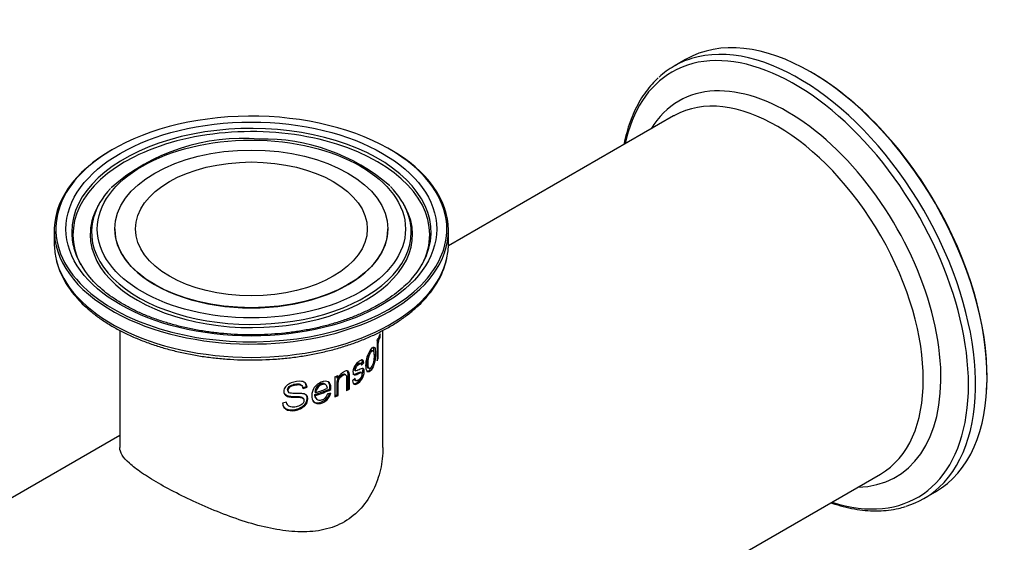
# Paper-space layout 'Invenitec-A4' of a CAD drawing. Header units: millimetres. Extents: x 0 to 296, y -84 to 207.
# Tile 5 of 6: x 239 to 290, y 101 to 127. Entities that reach past the tile are written whole.
import ezdxf

# ---------------------------------------------------------------- set-up
doc = ezdxf.new("R2010")
doc.units = ezdxf.units.MM
doc.layers.add('Default', color=7, linetype='Continuous')
doc.layers.add('FTP-15T-20T', color=7, linetype='Continuous')

# ---------------------------------------------------------------- blocks, each defined once
blk = doc.blocks.new('SE2')
at = {"layer": 'FTP-15T-20T', "color": 7, "linetype": 'Continuous'}
for p, q in [((273.419, 125.324), (272.828, 124.983)), ((272.807, 122.431), (261.265, 115.767)), ((243.351, 117.895), (243.29, 117.782)), ((259.044, 117.782), (258.983, 117.895)), ((241.067, 116.569), (241.067, 115.886)), ((244.167, 116.64), (244.167, 116.634)), ((258.167, 116.634), (258.167, 116.64)), ((261.267, 115.886), (261.267, 116.569)), ((244.427, 111.437), (244.427, 105.427)), ((257.66, 110.859), (257.66, 111.016)), ((257.681, 111.066), (257.76, 111.056)), ((257.76, 111.056), (257.775, 111.259)), ((257.907, 105.427), (257.907, 111.437)), ((257.607, 110.91), (257.607, 109.878)), ((257.607, 110.868), (257.66, 110.859)), ((257.394, 110.389), (257.319, 110.407)), ((257.607, 110.006), (257.666, 109.997)), ((256.778, 109.733), (256.71, 109.759)), ((256.787, 109.716), (256.862, 109.801)), ((256.819, 109.651), (256.931, 109.777)), ((256.862, 109.801), (256.931, 109.777)), ((257.144, 109.51), (257.216, 109.49)), ((255.452, 109.055), (255.452, 108.024)), ((255.546, 109.015), (255.546, 109.101)), ((255.546, 109.015), (255.598, 108.98)), ((255.598, 108.98), (255.598, 109.127)), ((255.995, 109.159), (255.936, 109.192)), ((256.465, 109.397), (256.529, 109.369)), ((256.813, 109.271), (256.745, 109.297)), ((253.777, 108.573), (253.745, 108.617)), ((253.786, 108.5), (253.986, 108.565)), ((253.817, 108.457), (254.02, 108.523)), ((253.986, 108.565), (254.02, 108.523)), ((255, 108.633), (254.953, 108.672)), ((256.484, 108.969), (256.35, 108.848)), ((256.477, 108.885), (256.541, 108.857)), ((253.036, 108.337), (253.059, 108.293)), ((254.417, 108.143), (254.456, 108.103)), ((254.428, 108.288), (254.467, 108.248)), ((255.196, 108.437), (255.244, 108.401)), ((255.562, 108.138), (255.615, 108.103)), ((256.131, 108.464), (256.19, 108.433)), ((252.975, 107.752), (252.766, 107.706)), ((252.986, 107.686), (253.008, 107.642)), ((253.839, 107.932), (253.806, 107.976)), ((254.49, 107.938), (254.53, 107.898)), ((244.427, 106.046), (221.468, 92.79)), ((232.066, 74.429), (283.407, 104.071)), ((285.628, 102.813), (286.219, 103.154))]:
    blk.add_line(p, q, dxfattribs=at)
for centre, radius, start, end in [((250.734, 111.016), 10.266, 85.3269, 131.1642), ((251.769, 111.277), 9.973, 49.3855, 91.1388), ((252.983, 115.669), 7.769, 285.5198, 286.8902)]:
    blk.add_arc(centre, radius, start, end, dxfattribs=at)
for centre, major_axis, start_param, end_param in [((279.819, 114.239), (-6.4, 11.085), 3.141593, 6.283185), ((279.015, 113.775), (-6.295, 10.903), 2.57173, 6.283185), ((279.228, 113.898), (-6.4, 11.085), 3.273326, 6.152392), ((279.228, 113.898), (-6.4, 11.085), 6.152392, 6.283185), ((279.015, 113.775), (-6.295, 10.903), 0, 0.569863), ((279.228, 113.898), (-6.4, 11.085), 0, 0.128617), ((278.639, 113.558), (-5.563, 9.636), 2.832765, 6.283185), ((279.875, 114.272), (-6.36, 11.016), 3.857249, 5.483622), ((278.107, 113.251), (-5.3, 9.18), 3.141593, 6.275544), ((278.639, 113.558), (-5.563, 9.636), 0, 0.308828), ((251.167, 116.475), (-9.207, 0), 2.985409, 6.283185), ((251.167, 116.634), (10.02, 0), 0.691774, 2.373896), ((278.107, 113.251), (-5.3, 9.18), 6.275544, 6.283185), ((251.167, 116.35), (9.142, 0), 0, 3.435203), ((251.167, 116.634), (10.02, 0), 2.373896, 3.644473), ((251.167, 116.569), (10.1, 0), 2.352226, 3.997255), ((251.167, 116.569), (10.1, 0), 0, 0.789366), ((251.167, 116.634), (10.02, 0), 0, 0.691774), ((251.167, 116.475), (8.193, 0), 2.649582, 2.983174), ((251.167, 116.475), (8.193, 0), 0.192366, 0.516332), ((251.167, 116.35), (-8.258, 0), 0, 3.437156), ((251.167, 116.35), (-8.258, 0), 5.990092, 6.283185), ((251.167, 116.35), (-8.258, 0), -0.304849, -0.293094), ((251.167, 116.35), (-8.258, 0), 3.437156, 3.446441), ((251.167, 116.475), (8.193, 0), 2.983174, 6.283185), ((251.167, 116.475), (8.193, 0), 0, 0.192366), ((251.167, 116.634), (-7, 0), 0, 3.141593), ((251.167, 116.569), (10.1, 0), 5.489031, 6.283185), ((251.167, 116.634), (10.02, 0), 5.832728, 6.283185), ((251.167, 116.475), (-9.207, 0), 0, 0.154095), ((251.167, 116.35), (9.142, 0), 5.989575, 6.283185), ((251.167, 115.886), (-10.1, 0), 0, 0.125602), ((251.167, 116.475), (-9.207, 0), 0.154095, 0.470582), ((251.167, 116.475), (-9.207, 0), 2.666129, 2.985409), ((251.167, 115.886), (-10.1, 0), 3.016512, 3.141593), ((251.167, 115.886), (-10.1, 0), 0.125602, 3.016512), ((251.167, 116.634), (10.02, 0), 3.644473, 5.832728), ((251.167, 116.569), (10.1, 0), 3.997255, 5.489031), ((251.167, 112.059), (6.74, 0), -0.299648, -0.271292), ((251.167, 111.027), (6.74, 0), -0.299648, -0.268026), ((251.167, 112.059), (6.74, 0), -0.88172, -0.853364), ((251.167, 111.499), (6.66, 0), -1.060964, -0.921074), ((251.167, 111.499), (6.74, 0), -1.060964, -0.921074), ((251.167, 111.641), (6.74, 0), -1.059074, -0.954414), ((251.167, 111.027), (6.66, 0), -0.871784, -0.850098), ((251.167, 111.027), (6.74, 0), -0.88172, -0.850098), ((251.167, 111.027), (6.66, 0), -0.748595, -0.7298), ((251.167, 111.027), (6.74, 0), -0.761421, -0.7298), ((279.228, 113.898), (-6.4, 11.085), 3.00966, 3.273326)]:
    blk.add_ellipse(centre, major_axis=major_axis, ratio=0.57735, start_param=start_param, end_param=end_param, dxfattribs=at)
for centre, major_axis in [((251.167, 116.634), (9.501, 0)), ((251.167, 116.634), (-7.899, 0)), ((251.167, 116.64), (-7, 0)), ((251.167, 116.64), (5.94, 0))]:
    blk.add_ellipse(centre, major_axis=major_axis, ratio=0.57735, dxfattribs=at)
for points, knots in [([(272.023, 124.388), (271.903, 124.274), (271.692, 124.069), (271.376, 123.677), (271.091, 123.245), (270.838, 122.772), (270.62, 122.262), (270.437, 121.717), (270.326, 121.279), (270.274, 121.024), (270.263, 120.967)], [0, 0, 0, 0, 0.0201333, 0.0421191, 0.064187, 0.0863462, 0.1085942, 0.1309194, 0.1533057, 0.159637, 0.159637, 0.159637, 0.159637]), ([(241.158, 115.111), (241.171, 115.043), (241.209, 114.85), (241.333, 114.497), (241.524, 114.082), (241.769, 113.673), (242.062, 113.277), (242.404, 112.894), (242.793, 112.526), (243.226, 112.177), (243.701, 111.847), (244.215, 111.539), (244.765, 111.255), (245.348, 110.995), (245.962, 110.76), (246.602, 110.553), (247.266, 110.373), (247.95, 110.222), (248.65, 110.101), (249.363, 110.01), (250.086, 109.949), (250.814, 109.918), (251.544, 109.919), (252.272, 109.95), (252.994, 110.012), (253.707, 110.105), (254.406, 110.227), (255.09, 110.379), (255.753, 110.559), (256.392, 110.767), (257.005, 111.002), (257.587, 111.263), (258.137, 111.549), (258.65, 111.859), (259.125, 112.19), (259.558, 112.542), (259.947, 112.912), (260.29, 113.3), (260.584, 113.701), (260.828, 114.116), (261.016, 114.537), (261.134, 114.881), (261.168, 115.062), (261.177, 115.114)], [0, 0, 0, 0, 0.010574, 0.035105, 0.059747, 0.084526, 0.109447, 0.134493, 0.159638, 0.184851, 0.210106, 0.235382, 0.260662, 0.285936, 0.311199, 0.336449, 0.361685, 0.38691, 0.412124, 0.43733, 0.462529, 0.487724, 0.512918, 0.538112, 0.56331, 0.588512, 0.613722, 0.638942, 0.664174, 0.689421, 0.714684, 0.739965, 0.765264, 0.790578, 0.815904, 0.841229, 0.866538, 0.891806, 0.917007, 0.942105, 0.967073, 0.99189, 1, 1, 1, 1]), ([(259.371, 114.075), (259.354, 114.053), (259.247, 113.925), (258.986, 113.675), (258.607, 113.353), (258.179, 113.045), (257.712, 112.757), (257.207, 112.488), (256.668, 112.241), (256.097, 112.017), (255.497, 111.819), (254.871, 111.646), (254.225, 111.5), (253.56, 111.383), (252.881, 111.294), (252.193, 111.235), (251.498, 111.206), (250.801, 111.207), (250.106, 111.237), (249.418, 111.298), (248.74, 111.388), (248.076, 111.507), (247.43, 111.654), (246.806, 111.828), (246.207, 112.028), (245.637, 112.253), (245.099, 112.501), (244.597, 112.771), (244.133, 113.06), (243.708, 113.368), (243.333, 113.689), (243.071, 113.941), (242.964, 114.072), (242.943, 114.097)], [0, 0, 0, 0, 0.005715, 0.039884, 0.073955, 0.107975, 0.141975, 0.175972, 0.209978, 0.244002, 0.278046, 0.312111, 0.346196, 0.380298, 0.414415, 0.448543, 0.482679, 0.516818, 0.550957, 0.585092, 0.619217, 0.653329, 0.687425, 0.721501, 0.755553, 0.78958, 0.823579, 0.857552, 0.891502, 0.925437, 0.95937, 0.993319, 1, 1, 1, 1]), ([(257.775, 111.259), (257.766, 111.256), (257.757, 111.247), (257.736, 111.211), (257.724, 111.184), (257.707, 111.126), (257.701, 111.104), (257.691, 111.058), (257.686, 111.033), (257.674, 110.958), (257.667, 110.909), (257.66, 110.859)], [0, 0, 0, 0, 0.25, 0.25, 0.5, 0.5, 0.625, 0.625, 0.75, 0.75, 1, 1, 1, 1]), ([(257.666, 109.997), (257.666, 110.04), (257.666, 110.084), (257.666, 110.127), (257.666, 110.171), (257.666, 110.214), (257.666, 110.258), (257.666, 110.269), (257.666, 110.28), (257.666, 110.29), (257.666, 110.301), (257.666, 110.312), (257.666, 110.323), (257.666, 110.345), (257.666, 110.366), (257.666, 110.388), (257.666, 110.475), (257.665, 110.56), (257.669, 110.656), (257.671, 110.704), (257.674, 110.754), (257.68, 110.807), (257.683, 110.83), (257.687, 110.854), (257.691, 110.877), (257.696, 110.9), (257.701, 110.923), (257.706, 110.943), (257.711, 110.963), (257.717, 110.982), (257.723, 110.997), (257.729, 111.015), (257.736, 111.027), (257.742, 111.037), (257.748, 111.047), (257.754, 111.052), (257.76, 111.056)], [0, 0, 0, 0, 0.118538, 0.118538, 0.118538, 0.237076, 0.237076, 0.237076, 0.266711, 0.266711, 0.266711, 0.296345, 0.296345, 0.296345, 0.355614, 0.355614, 0.355614, 0.593075, 0.593075, 0.593075, 0.712345, 0.712345, 0.712345, 0.764844, 0.764844, 0.764844, 0.817241, 0.817241, 0.817241, 0.871277, 0.871277, 0.871277, 0.934854, 0.934854, 0.934854, 1, 1, 1, 1]), ([(257.529, 110.258), (257.53, 110.395), (257.518, 110.519), (257.44, 110.605), (257.378, 110.567), (257.239, 110.389), (257.162, 110.249), (257.058, 109.929), (257.041, 109.768), (257.042, 109.496), (257.06, 109.372), (257.164, 109.277), (257.241, 109.313), (257.379, 109.491), (257.442, 109.637), (257.519, 109.96), (257.529, 110.12), (257.529, 110.258)], [0, 0, 0, 0, 0.125, 0.125, 0.25, 0.25, 0.375, 0.375, 0.5, 0.5, 0.625, 0.625, 0.75, 0.75, 0.875, 0.875, 1, 1, 1, 1]), ([(257.124, 110.121), (257.119, 110.105), (257.114, 110.088), (257.082, 109.962), (257.074, 109.858), (257.075, 109.671), (257.082, 109.583), (257.12, 109.523), (257.132, 109.514), (257.145, 109.511)], [0.3563981, 0.3563981, 0.3563981, 0.3563981, 0.375, 0.375, 0.5, 0.5, 0.625, 0.625, 0.6654524, 0.6654524, 0.6654524, 0.6654524]), ([(257.453, 110.138), (257.453, 110.232), (257.448, 110.322), (257.399, 110.406), (257.355, 110.394), (257.26, 110.272), (257.21, 110.163), (257.153, 109.942), (257.145, 109.837), (257.146, 109.65), (257.153, 109.561), (257.212, 109.472), (257.261, 109.483), (257.357, 109.605), (257.4, 109.713), (257.448, 109.938), (257.453, 110.043), (257.453, 110.138)], [0, 0, 0, 0, 0.125, 0.125, 0.25, 0.25, 0.375, 0.375, 0.5, 0.5, 0.625, 0.625, 0.75, 0.75, 0.875, 0.875, 1, 1, 1, 1]), ([(257.319, 110.406), (257.295, 110.41), (257.266, 110.392), (257.214, 110.325), (257.192, 110.288), (257.172, 110.246)], [0.167653, 0.167653, 0.167653, 0.167653, 0.25, 0.25, 0.3057414, 0.3057414, 0.3057414, 0.3057414]), ([(256.35, 108.848), (256.359, 108.799), (256.371, 108.753), (256.416, 108.688), (256.447, 108.67), (256.557, 108.669), (256.644, 108.726), (256.798, 108.877), (256.874, 108.99), (256.96, 109.253), (256.971, 109.396), (256.914, 109.485), (256.883, 109.49), (256.815, 109.473), (256.779, 109.456), (256.705, 109.424), (256.667, 109.407), (256.589, 109.374), (256.545, 109.352), (256.492, 109.399), (256.501, 109.476), (256.564, 109.598), (256.607, 109.64), (256.686, 109.708), (256.727, 109.736), (256.793, 109.737), (256.812, 109.701), (256.819, 109.651)], [0, 0, 0, 0, 0.0625, 0.0625, 0.125, 0.125, 0.25, 0.25, 0.375, 0.375, 0.5, 0.5, 0.5625, 0.5625, 0.625, 0.625, 0.6875, 0.6875, 0.75, 0.75, 0.8125, 0.8125, 0.875, 0.875, 0.9375, 0.9375, 1, 1, 1, 1]), ([(256.931, 109.777), (256.924, 109.825), (256.915, 109.871), (256.873, 109.923), (256.841, 109.925), (256.736, 109.893), (256.656, 109.835), (256.536, 109.708), (256.495, 109.658), (256.426, 109.542), (256.399, 109.476), (256.354, 109.288), (256.383, 109.177), (256.487, 109.153), (256.527, 109.166), (256.606, 109.195), (256.645, 109.212), (256.721, 109.245), (256.759, 109.267), (256.827, 109.278), (256.846, 109.234), (256.827, 109.109), (256.796, 109.04), (256.724, 108.943), (256.684, 108.908), (256.607, 108.856), (256.566, 108.844), (256.506, 108.875), (256.491, 108.919), (256.484, 108.969)], [0, 0, 0, 0, 0.0625, 0.0625, 0.125, 0.125, 0.25, 0.25, 0.3125, 0.3125, 0.375, 0.375, 0.5, 0.5, 0.5625, 0.5625, 0.625, 0.625, 0.6875, 0.6875, 0.75, 0.75, 0.8125, 0.8125, 0.875, 0.875, 0.9375, 0.9375, 1, 1, 1, 1]), ([(256.466, 109.397), (256.465, 109.397), (256.464, 109.398), (256.432, 109.414), (256.432, 109.487), (256.491, 109.614), (256.536, 109.661), (256.616, 109.731), (256.658, 109.761), (256.699, 109.762), (256.705, 109.761), (256.711, 109.758)], [0.7481819, 0.7481819, 0.7481819, 0.7481819, 0.75, 0.75, 0.8125, 0.8125, 0.875, 0.875, 0.9375, 0.9375, 0.9502928, 0.9502928, 0.9502928, 0.9502928]), ([(256.862, 109.801), (256.855, 109.848), (256.847, 109.895), (256.819, 109.931), (256.809, 109.938), (256.799, 109.942)], [0, 0, 0, 0, 0.0625, 0.0625, 0.08590324, 0.08590324, 0.08590324, 0.08590324]), ([(257.076, 109.327), (257.123, 109.315), (257.183, 109.351), (257.262, 109.454), (257.287, 109.494), (257.309, 109.54)], [0.6508346, 0.6508346, 0.6508346, 0.6508346, 0.75, 0.75, 0.7959702, 0.7959702, 0.7959702, 0.7959702]), ([(255.562, 108.138), (255.562, 108.312), (255.56, 108.485), (255.562, 108.747), (255.561, 108.838), (255.633, 109.031), (255.715, 109.117), (255.83, 109.187), (255.87, 109.204), (255.915, 109.201), (255.926, 109.197), (255.936, 109.191)], [0, 0, 0, 0, 0.25, 0.25, 0.375, 0.375, 0.5, 0.5, 0.5625, 0.5625, 0.5862535, 0.5862535, 0.5862535, 0.5862535]), ([(256.19, 108.433), (256.19, 108.476), (256.19, 108.52), (256.19, 108.563), (256.19, 108.738), (256.192, 108.913), (256.19, 109.086), (256.19, 109.144), (256.19, 109.203), (256.177, 109.252), (256.171, 109.278), (256.161, 109.302), (256.147, 109.32), (256.136, 109.336), (256.122, 109.348), (256.105, 109.354), (256.083, 109.362), (256.058, 109.363), (256.031, 109.359), (255.994, 109.354), (255.953, 109.339), (255.912, 109.318), (255.87, 109.296), (255.826, 109.266), (255.784, 109.23), (255.75, 109.201), (255.717, 109.166), (255.687, 109.128), (255.658, 109.09), (255.632, 109.047), (255.61, 109.005), (255.606, 108.997), (255.602, 108.988), (255.598, 108.98)], [0, 0, 0, 0, 0.079081, 0.079081, 0.079081, 0.395403, 0.395403, 0.395403, 0.501482, 0.501482, 0.501482, 0.558841, 0.558841, 0.558841, 0.606858, 0.606858, 0.606858, 0.667746, 0.667746, 0.667746, 0.753669, 0.753669, 0.753669, 0.842794, 0.842794, 0.842794, 0.91465, 0.91465, 0.91465, 0.986467, 0.986467, 0.986467, 1, 1, 1, 1]), ([(255.615, 108.103), (255.615, 108.147), (255.615, 108.191), (255.615, 108.234), (255.615, 108.321), (255.615, 108.408), (255.614, 108.495), (255.613, 108.582), (255.61, 108.668), (255.619, 108.759), (255.622, 108.791), (255.628, 108.825), (255.637, 108.859), (255.644, 108.885), (255.654, 108.913), (255.667, 108.939), (255.681, 108.965), (255.698, 108.99), (255.716, 109.013), (255.741, 109.044), (255.768, 109.072), (255.797, 109.095), (255.824, 109.117), (255.852, 109.135), (255.88, 109.149), (255.901, 109.159), (255.921, 109.166), (255.94, 109.168), (255.959, 109.171), (255.977, 109.168), (255.992, 109.16), (256.005, 109.153), (256.017, 109.142), (256.024, 109.127), (256.033, 109.11), (256.038, 109.088), (256.041, 109.065), (256.044, 109.04), (256.045, 109.013), (256.046, 108.986), (256.046, 108.96), (256.046, 108.932), (256.046, 108.905), (256.046, 108.851), (256.046, 108.797), (256.046, 108.742), (256.046, 108.609), (256.046, 108.476), (256.046, 108.342)], [0, 0, 0, 0, 0.062322, 0.062322, 0.062322, 0.186969, 0.186969, 0.186969, 0.311724, 0.311724, 0.311724, 0.35613, 0.35613, 0.35613, 0.390663, 0.390663, 0.390663, 0.42556, 0.42556, 0.42556, 0.472624, 0.472624, 0.472624, 0.518025, 0.518025, 0.518025, 0.551941, 0.551941, 0.551941, 0.586302, 0.586302, 0.586302, 0.617431, 0.617431, 0.617431, 0.653338, 0.653338, 0.653338, 0.69237, 0.69237, 0.69237, 0.731261, 0.731261, 0.731261, 0.809039, 0.809039, 0.809039, 1, 1, 1, 1]), ([(256.131, 108.464), (256.131, 108.507), (256.131, 108.551), (256.131, 108.595), (256.131, 108.771), (256.132, 108.948), (256.13, 109.123), (256.13, 109.178), (256.13, 109.234), (256.118, 109.281), (256.112, 109.307), (256.102, 109.332), (256.089, 109.351), (256.08, 109.364), (256.068, 109.374), (256.055, 109.381)], [0, 0, 0, 0, 0.0801363, 0.0801363, 0.0801363, 0.4006814, 0.4006814, 0.4006814, 0.5017041, 0.5017041, 0.5017041, 0.5600723, 0.5600723, 0.5600723, 0.5999053, 0.5999053, 0.5999053, 0.5999053]), ([(256.374, 109.196), (256.379, 109.193), (256.385, 109.191), (256.425, 109.182), (256.465, 109.195), (256.543, 109.223), (256.581, 109.239), (256.657, 109.272), (256.695, 109.294), (256.734, 109.299), (256.74, 109.298), (256.745, 109.296)], [0.4894532, 0.4894532, 0.4894532, 0.4894532, 0.5, 0.5, 0.5625, 0.5625, 0.625, 0.625, 0.6875, 0.6875, 0.6990726, 0.6990726, 0.6990726, 0.6990726]), ([(256.378, 108.708), (256.39, 108.702), (256.403, 108.699), (256.488, 108.694), (256.574, 108.75), (256.726, 108.896), (256.801, 109.005), (256.882, 109.243), (256.897, 109.361), (256.881, 109.435)], [0.099996, 0.099996, 0.099996, 0.099996, 0.125, 0.125, 0.25, 0.25, 0.375, 0.375, 0.4814051, 0.4814051, 0.4814051, 0.4814051]), ([(252.766, 107.706), (252.772, 107.628), (252.791, 107.552), (252.881, 107.428), (252.948, 107.379), (253.184, 107.296), (253.377, 107.315), (253.732, 107.421), (253.91, 107.537), (254.094, 107.856), (254.087, 108.042), (253.911, 108.17), (253.832, 108.19), (253.664, 108.204), (253.577, 108.202), (253.401, 108.201), (253.312, 108.2), (253.183, 108.216), (253.139, 108.222), (253.071, 108.264), (253.05, 108.299), (253.038, 108.415), (253.098, 108.502), (253.262, 108.603), (253.357, 108.626), (253.537, 108.659), (253.631, 108.665), (253.771, 108.603), (253.805, 108.532), (253.817, 108.457)], [0, 0, 0, 0, 0.0625, 0.0625, 0.125, 0.125, 0.25, 0.25, 0.375, 0.375, 0.5, 0.5, 0.5625, 0.5625, 0.625, 0.625, 0.6875, 0.6875, 0.71875, 0.71875, 0.75, 0.75, 0.8125, 0.8125, 0.875, 0.875, 0.9375, 0.9375, 1, 1, 1, 1]), ([(254.02, 108.523), (254.014, 108.6), (253.991, 108.672), (253.895, 108.779), (253.822, 108.811), (253.579, 108.848), (253.388, 108.815), (253.122, 108.709), (253.035, 108.661), (252.899, 108.532), (252.853, 108.454), (252.821, 108.293), (252.836, 108.214), (252.928, 108.091), (253.005, 108.053), (253.253, 107.994), (253.439, 108.011), (253.698, 108.003), (253.789, 107.994), (253.88, 107.883), (253.871, 107.789), (253.765, 107.637), (253.676, 107.584), (253.501, 107.516), (253.409, 107.498), (253.234, 107.496), (253.145, 107.512), (253.016, 107.601), (252.99, 107.677), (252.975, 107.752)], [0, 0, 0, 0, 0.0625, 0.0625, 0.125, 0.125, 0.25, 0.25, 0.3125, 0.3125, 0.375, 0.375, 0.4375, 0.4375, 0.5, 0.5, 0.625, 0.625, 0.6875, 0.6875, 0.75, 0.75, 0.8125, 0.8125, 0.875, 0.875, 0.9375, 0.9375, 1, 1, 1, 1]), ([(253.037, 108.337), (253.03, 108.351), (253.026, 108.367), (253.017, 108.459), (253.075, 108.545), (253.236, 108.646), (253.33, 108.669), (253.509, 108.703), (253.6, 108.709), (253.702, 108.663), (253.726, 108.642), (253.743, 108.616)], [0.7369827, 0.7369827, 0.7369827, 0.7369827, 0.75, 0.75, 0.8125, 0.8125, 0.875, 0.875, 0.9375, 0.9375, 0.9649943, 0.9649943, 0.9649943, 0.9649943]), ([(255.244, 108.401), (255.249, 108.532), (255.235, 108.66), (255.102, 108.824), (254.984, 108.85), (254.72, 108.786), (254.575, 108.709), (254.358, 108.481), (254.292, 108.337), (254.251, 108.069), (254.259, 107.937), (254.369, 107.733), (254.481, 107.672), (254.744, 107.689), (254.885, 107.745), (255.064, 107.895), (255.116, 107.957), (255.196, 108.092), (255.221, 108.164), (255.24, 108.235)], [0, 0, 0, 0, 0.125, 0.125, 0.25, 0.25, 0.375, 0.375, 0.5, 0.5, 0.625, 0.625, 0.75, 0.75, 0.875, 0.875, 0.9375, 0.9375, 1, 1, 1, 1]), ([(254.953, 108.672), (254.95, 108.675), (254.946, 108.678), (254.943, 108.68), (254.923, 108.694), (254.899, 108.705), (254.873, 108.709), (254.844, 108.715), (254.811, 108.713), (254.778, 108.706), (254.749, 108.699), (254.718, 108.688), (254.689, 108.674), (254.658, 108.659), (254.628, 108.64), (254.6, 108.617), (254.572, 108.594), (254.547, 108.567), (254.525, 108.539), (254.501, 108.509), (254.481, 108.476), (254.466, 108.443), (254.448, 108.403), (254.437, 108.36), (254.432, 108.32), (254.43, 108.309), (254.429, 108.299), (254.428, 108.288)], [0.2271832, 0.2271832, 0.2271832, 0.2271832, 0.243953, 0.243953, 0.243953, 0.3414861, 0.3414861, 0.3414861, 0.4491036, 0.4491036, 0.4491036, 0.5431987, 0.5431987, 0.5431987, 0.6398379, 0.6398379, 0.6398379, 0.7363449, 0.7363449, 0.7363449, 0.8390543, 0.8390543, 0.8390543, 0.9666844, 0.9666844, 0.9666844, 1, 1, 1, 1]), ([(255.063, 108.466), (255.058, 108.507), (255.052, 108.549), (255.036, 108.583), (255.025, 108.607), (255.01, 108.627), (254.989, 108.641), (254.969, 108.655), (254.946, 108.666), (254.919, 108.671), (254.89, 108.676), (254.857, 108.675), (254.824, 108.667), (254.787, 108.659), (254.749, 108.645), (254.712, 108.625), (254.682, 108.608), (254.651, 108.587), (254.624, 108.563), (254.597, 108.538), (254.573, 108.51), (254.552, 108.481), (254.528, 108.449), (254.509, 108.414), (254.496, 108.379), (254.479, 108.335), (254.471, 108.291), (254.467, 108.248)], [0, 0, 0, 0, 0.142986, 0.142986, 0.142986, 0.241031, 0.241031, 0.241031, 0.337959, 0.337959, 0.337959, 0.446176, 0.446176, 0.446176, 0.563349, 0.563349, 0.563349, 0.660373, 0.660373, 0.660373, 0.757018, 0.757018, 0.757018, 0.864323, 0.864323, 0.864323, 1, 1, 1, 1]), ([(255.196, 108.437), (255.201, 108.568), (255.188, 108.695), (255.111, 108.792), (255.097, 108.805), (255.083, 108.816)], [0, 0, 0, 0, 0.125, 0.125, 0.1472282, 0.1472282, 0.1472282, 0.1472282]), ([(256.477, 108.885), (256.475, 108.886), (256.473, 108.887), (256.458, 108.896), (256.447, 108.91), (256.439, 108.928)], [0.93336106, 0.93336106, 0.93336106, 0.93336106, 0.9375, 0.9375, 0.96749075, 0.96749075, 0.96749075, 0.96749075]), ([(252.79, 107.578), (252.797, 107.563), (252.806, 107.549), (252.86, 107.474), (252.925, 107.425), (253.158, 107.34), (253.351, 107.358), (253.702, 107.464), (253.878, 107.58), (254.047, 107.876), (254.053, 108.033), (253.978, 108.129)], [0.0488978, 0.0488978, 0.0488978, 0.0488978, 0.0625, 0.0625, 0.125, 0.125, 0.25, 0.25, 0.375, 0.375, 0.4834193, 0.4834193, 0.4834193, 0.4834193]), ([(252.834, 108.245), (252.841, 108.23), (252.849, 108.215), (252.903, 108.139), (252.978, 108.1), (253.222, 108.038), (253.407, 108.054), (253.663, 108.046), (253.753, 108.038), (253.802, 107.981), (253.805, 107.978), (253.807, 107.976)], [0.4233465, 0.4233465, 0.4233465, 0.4233465, 0.4375, 0.4375, 0.5, 0.5, 0.625, 0.625, 0.6875, 0.6875, 0.690432, 0.690432, 0.690432, 0.690432]), ([(254.322, 107.813), (254.382, 107.75), (254.47, 107.715), (254.701, 107.728), (254.841, 107.784), (255.019, 107.934), (255.071, 107.996), (255.138, 108.112), (255.159, 108.164), (255.175, 108.215)], [0.6542073, 0.6542073, 0.6542073, 0.6542073, 0.75, 0.75, 0.875, 0.875, 0.9375, 0.9375, 0.9830487, 0.9830487, 0.9830487, 0.9830487]), ([(254.491, 107.938), (254.479, 107.949), (254.469, 107.962), (254.461, 107.976), (254.44, 108.011), (254.428, 108.054), (254.422, 108.098), (254.42, 108.113), (254.418, 108.128), (254.417, 108.143)], [0.7286093, 0.7286093, 0.7286093, 0.7286093, 0.7906101, 0.7906101, 0.7906101, 0.9484054, 0.9484054, 0.9484054, 1, 1, 1, 1]), ([(255.061, 108.183), (255.046, 108.136), (255.028, 108.087), (255, 108.042), (254.983, 108.013), (254.962, 107.985), (254.938, 107.961), (254.914, 107.937), (254.888, 107.916), (254.86, 107.899), (254.824, 107.877), (254.785, 107.861), (254.748, 107.851), (254.711, 107.842), (254.673, 107.839), (254.64, 107.844), (254.61, 107.849), (254.582, 107.859), (254.559, 107.875), (254.535, 107.891), (254.514, 107.913), (254.499, 107.938), (254.478, 107.974), (254.466, 108.017), (254.46, 108.061), (254.459, 108.075), (254.457, 108.089), (254.456, 108.103)], [0, 0, 0, 0, 0.14749, 0.14749, 0.14749, 0.240334, 0.240334, 0.240334, 0.333078, 0.333078, 0.333078, 0.454435, 0.454435, 0.454435, 0.576161, 0.576161, 0.576161, 0.683028, 0.683028, 0.683028, 0.795306, 0.795306, 0.795306, 0.952696, 0.952696, 0.952696, 1, 1, 1, 1]), ([(246.401, 103.6), (246.076, 103.788), (245.792, 103.966), (245.296, 104.306), (245.085, 104.47), (244.59, 104.922), (244.427, 105.184), (244.427, 105.428)], [0, 0, 0, 0, 0.03125, 0.03125, 0.0625, 0.0625, 0.1247304, 0.1247304, 0.1247304, 0.1247304]), ([(257.907, 105.428), (257.907, 105.425), (257.907, 105.421), (257.906, 105.044), (257.865, 104.673), (257.701, 103.944), (257.577, 103.583), (257.083, 102.579), (256.577, 101.999), (255.619, 101.444), (255.261, 101.306), (254.511, 101.136), (254.115, 101.101), (253.298, 101.112), (252.885, 101.156), (252.044, 101.303), (251.613, 101.407), (250.755, 101.656), (250.329, 101.799), (249.478, 102.117), (249.05, 102.293), (248.234, 102.652), (247.841, 102.838), (247.086, 103.219), (246.726, 103.413), (246.401, 103.6)], [0.6247003, 0.6247003, 0.6247003, 0.6247003, 0.625, 0.625, 0.65625, 0.65625, 0.6875, 0.6875, 0.75, 0.75, 0.78125, 0.78125, 0.8125, 0.8125, 0.84375, 0.84375, 0.875, 0.875, 0.90625, 0.90625, 0.9375, 0.9375, 0.96875, 0.96875, 1, 1, 1, 1]), ([(280.868, 102.599), (280.936, 102.576), (281.196, 102.49), (281.646, 102.365), (282.212, 102.254), (282.766, 102.191), (283.306, 102.178), (283.825, 102.215), (284.296, 102.293), (284.555, 102.369), (284.684, 102.409)], [0.8415596, 0.8415596, 0.8415596, 0.8415596, 0.8494016, 0.8718935, 0.8943574, 0.9167766, 0.9391328, 0.9614084, 0.9835905, 1, 1, 1, 1])]:
    blk.add_open_spline(points, degree=3, knots=knots, dxfattribs=at)
for points in [[(257.454, 110.273), (257.454, 110.37), (257.448, 110.461), (257.431, 110.521)], [(257.453, 110.208), (257.453, 110.23), (257.454, 110.252), (257.454, 110.273)], [(253.986, 108.565), (253.981, 108.638), (253.961, 108.706), (253.918, 108.758)], [(252.988, 107.686), (252.978, 107.706), (252.971, 107.727), (252.965, 107.75)]]:
    blk.add_open_spline(points, degree=3, dxfattribs=at)

psp = doc.layouts.new('Invenitec-A4')

# ---------------------------------------------------------------- block references
at = {"layer": 'Default'}
psp.add_blockref('SE2', (0, 0), dxfattribs=at)

doc.saveas('drawing.dxf')
